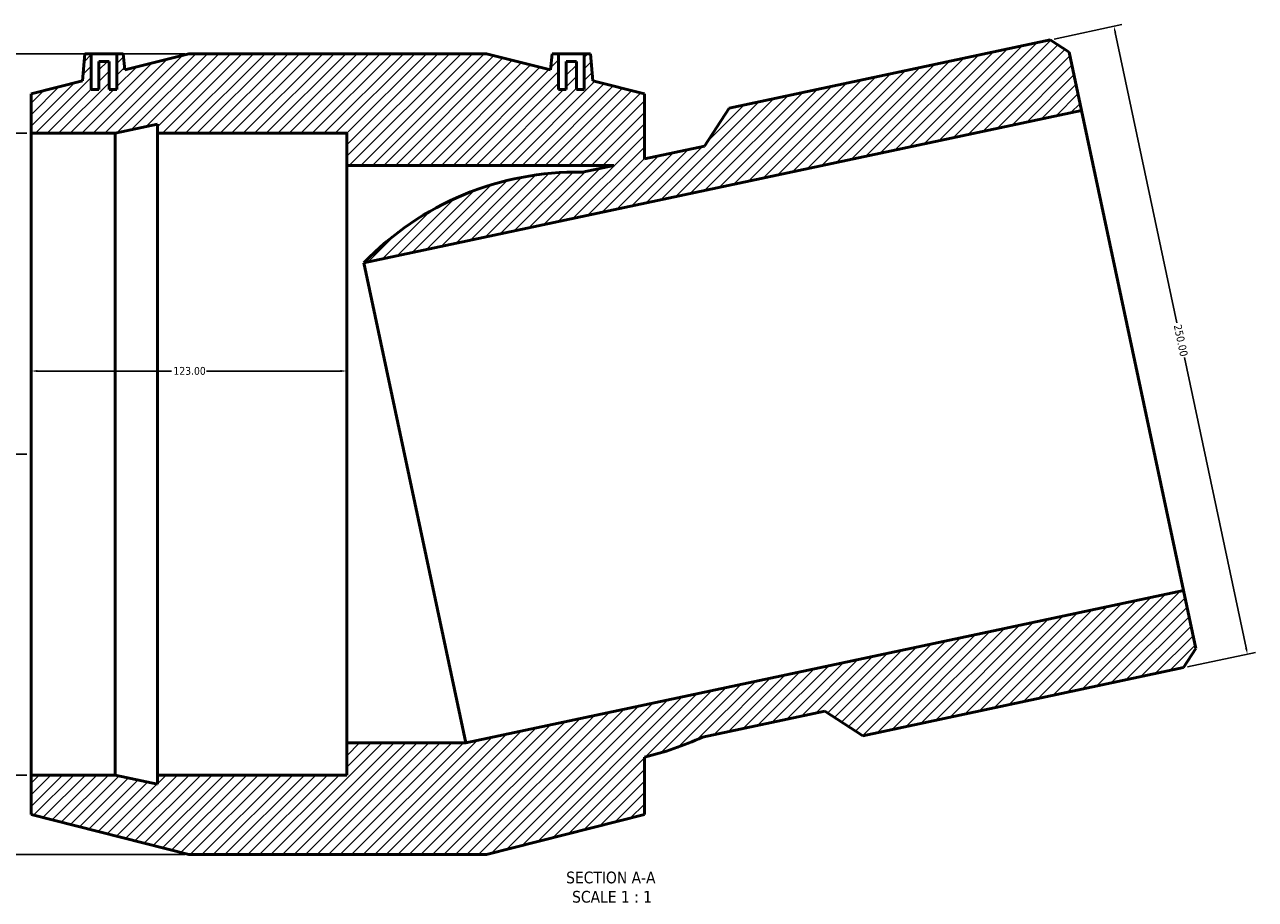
# Model space of a CAD drawing. Header units: millimetres. Extents: x -151 to 1526, y -612 to 1259.
# Tile 3 of 7: x 302 to 781, y -612 to -272. Entities that reach past the tile are written whole.
import ezdxf

# ---------------------------------------------------------------- set-up
doc = ezdxf.new("R2010")
doc.units = ezdxf.units.MM
for name, color, linetype, lineweight in [('Dimension (ANSI)', 7, 'Continuous', 25), ('Hatch (ANSI)', 7, 'Continuous', 18), ('Symbol (ANSI)', 7, 'Continuous', 25), ('Visible (ANSI)', 7, 'Continuous', 50)]:
    doc.layers.add(name, color=color, linetype=linetype, lineweight=lineweight)
doc.styles.add('Label Text (ANSI)', font='tahoma.ttf')
doc.styles.add('Note Text (ANSI)', font='tahoma.ttf')
doc.dimstyles.new('Default - mm (ANSI)', dxfattribs={"dimtxt": 3.048, "dimasz": 2.5, "dimexe": 3.175, "dimexo": 1.6002, "dimgap": 0.8, "dimtad": 0, "dimtoh": 1, "dimrnd": 1e-08, "dimzin": 4, "dimdsep": 46, "dimtxsty": 'Note Text (ANSI)', "dimcen": 0.09, "dimdle": 10, "dimclrd": 256, "dimclre": 256, "dimclrt": 256, "dimadec": 1, "dimazin": 1, "dimtfac": 1, "dimtofl": 0, "dimtmove": 0, "dimatfit": 3, "dimfxl": 1, "dimtolj": 1, "dimtzin": 4, "dimlwd": -1, "dimlwe": -1, "dimarcsym": 0})

# ---------------------------------------------------------------- blocks, each defined once
blk = doc.blocks.new('*D7')
at = {"layer": 'Defpoints', "color": 0, "transparency": 16777216}
for p in [(304.03, -313.84), (283.46, -563.84), (304.03, -563.84)]:
    blk.add_point(p, dxfattribs=at)
at = {"layer": 'Dimension (ANSI)', "transparency": 16777216}
for p, q in [((302.43, -313.84), (280.28, -313.84)), ((283.46, -316.34), (283.46, -430.12)), ((283.46, -561.34), (283.46, -447.56)), ((302.43, -563.84), (280.28, -563.84))]:
    blk.add_line(p, q, dxfattribs=at)
for points in [[(283.04, -316.34), (283.87, -316.34), (283.46, -313.84)], [(283.04, -561.34), (283.87, -561.34), (283.46, -563.84)]]:
    blk.add_solid(points, dxfattribs=at)
at = {"layer": 'Dimension (ANSI)', "color": 230, "true_color": 0xff0080, "transparency": 16777216, "insert": (281.16, -446.76), "char_height": 3.048, "attachment_point": 1, "rotation": 90, "style": 'Note Text (ANSI)'}
blk.add_mtext('\\A1;\\fAIGDT|b0|i0;\\H3.0480;\\ln\\fTahoma|b0|i0;\\H3.0480;250.00', dxfattribs=at)
blk = doc.blocks.new('*D8')
at = {"layer": 'Defpoints', "color": 0, "transparency": 16777216}
for p in [(365.53, -282.84), (261.86, -594.84), (365.53, -594.84)]:
    blk.add_point(p, dxfattribs=at)
at = {"layer": 'Dimension (ANSI)', "transparency": 16777216}
for p, q in [((363.93, -282.84), (258.69, -282.84)), ((261.86, -285.34), (261.86, -431.87)), ((261.86, -592.34), (261.86, -445.81)), ((363.93, -594.84), (258.69, -594.84))]:
    blk.add_line(p, q, dxfattribs=at)
for points in [[(261.45, -285.34), (262.28, -285.34), (261.86, -282.84)], [(261.45, -592.34), (262.28, -592.34), (261.86, -594.84)]]:
    blk.add_solid(points, dxfattribs=at)
at = {"layer": 'Dimension (ANSI)', "color": 230, "true_color": 0xff0080, "transparency": 16777216, "insert": (260.28, -445.01), "char_height": 3.048, "attachment_point": 1, "rotation": 90, "style": 'Note Text (ANSI)'}
blk.add_mtext('\\A1;312.00', dxfattribs=at)
blk = doc.blocks.new('*D9')
at = {"layer": 'Defpoints', "color": 0, "transparency": 16777216}
for p in [(427.03, -406.46), (304.03, -438.84), (427.03, -438.84)]:
    blk.add_point(p, dxfattribs=at)
at = {"layer": 'Dimension (ANSI)', "transparency": 16777216}
for p, q in [((306.53, -406.46), (358.69, -406.46)), ((424.53, -406.46), (372.37, -406.46))]:
    blk.add_line(p, q, dxfattribs=at)
for points in [[(306.53, -406.04), (306.53, -406.87), (304.03, -406.46)], [(424.53, -406.04), (424.53, -406.87), (427.03, -406.46)]]:
    blk.add_solid(points, dxfattribs=at)
at = {"layer": 'Dimension (ANSI)', "color": 230, "true_color": 0xff0080, "transparency": 16777216, "insert": (359.49, -404.87), "char_height": 3.048, "attachment_point": 1, "style": 'Note Text (ANSI)'}
blk.add_mtext('\\A1;123.00', dxfattribs=at)
blk = doc.blocks.new('*D10')
at = {"layer": 'Defpoints', "color": 0, "transparency": 16777216}
for p in [(700.95, -277.46), (777.78, -516.71), (752.93, -521.99)]:
    blk.add_point(p, dxfattribs=at)
at = {"layer": 'Dimension (ANSI)', "transparency": 16777216}
for p, q in [((702.51, -277.12), (728.91, -271.51)), ((726.33, -274.62), (750.35, -387.63)), ((777.26, -514.26), (753.24, -401.25)), ((754.49, -521.66), (780.89, -516.05))]:
    blk.add_line(p, q, dxfattribs=at)
for points in [[(726.73, -274.53), (725.92, -274.7), (725.81, -272.17)], [(777.67, -514.18), (776.86, -514.35), (777.78, -516.71)]]:
    blk.add_solid(points, dxfattribs=at)
at = {"layer": 'Dimension (ANSI)', "color": 230, "true_color": 0xff0080, "transparency": 16777216, "insert": (752.07, -388.09), "char_height": 3.048, "attachment_point": 1, "rotation": 282, "style": 'Note Text (ANSI)'}
blk.add_mtext('\\A1;250.00', dxfattribs=at)
blk = doc.blocks.new('*D11')
at = {"layer": 'Defpoints', "color": 0, "transparency": 16777216}
for p in [(327.47, -282.84), (294.03, -438.84), (304.03, -438.84)]:
    blk.add_point(p, dxfattribs=at)
at = {"layer": 'Dimension (ANSI)', "transparency": 16777216}
for p, q in [((325.87, -282.84), (290.86, -282.84)), ((294.03, -285.34), (294.03, -354)), ((294.03, -436.34), (294.03, -367.68)), ((302.43, -438.84), (290.86, -438.84))]:
    blk.add_line(p, q, dxfattribs=at)
for points in [[(293.61, -285.34), (294.45, -285.34), (294.03, -282.84)], [(293.61, -436.34), (294.45, -436.34), (294.03, -438.84)]]:
    blk.add_solid(points, dxfattribs=at)
at = {"layer": 'Dimension (ANSI)', "color": 230, "true_color": 0xff0080, "transparency": 16777216, "insert": (292.44, -366.88), "char_height": 3.048, "attachment_point": 1, "rotation": 90, "style": 'Note Text (ANSI)'}
blk.add_mtext('\\A1;156.00', dxfattribs=at)

msp = doc.modelspace()

# ---------------------------------------------------------------- hatches: boundary and pattern name
at = {"layer": 'Hatch (ANSI)'}
h = msp.add_hatch(dxfattribs=at)
h.set_pattern_fill('ANSI31', color=256, scale=25.4, style=0)
h.set_pattern_definition([(45, (0, 0), (-2.245064, 2.245064), [])])
edge = h.paths.add_edge_path()
edge.add_line((481.406, -282.842), (365.531, -282.842))
edge.add_line((365.531, -282.842), (340.524, -289.185))
edge.add_line((340.524, -289.185), (339.969, -282.842))
edge.add_line((339.969, -282.842), (337.469, -282.842))
edge.add_line((337.469, -282.842), (337.469, -296.842))
edge.add_line((337.469, -296.842), (334.469, -296.842))
edge.add_line((334.469, -296.842), (334.469, -285.842))
edge.add_line((334.469, -285.842), (330.469, -285.842))
edge.add_line((330.469, -285.842), (330.469, -296.842))
edge.add_line((330.469, -296.842), (327.469, -296.842))
edge.add_line((327.469, -296.842), (327.469, -282.842))
edge.add_line((327.469, -282.842), (324.969, -282.842))
edge.add_line((324.969, -282.842), (324.048, -293.364))
edge.add_line((324.048, -293.364), (304.031, -298.442))
edge.add_line((304.031, -298.442), (304.031, -313.842))
edge.add_line((304.031, -313.842), (336.831, -313.842))
edge.add_line((336.831, -313.842), (353.231, -310.356))
edge.add_line((353.231, -310.356), (353.231, -313.842))
edge.add_line((353.231, -313.842), (427.031, -313.842))
edge.add_line((427.031, -313.842), (427.031, -326.342))
edge.add_line((427.031, -326.342), (531.082, -326.342))
edge.add_line((531.082, -326.342), (518.752, -328.963))
edge.add_ellipse((516.82, -444.386), major_axis=(1.931, 115.424), ratio=1, start_angle=0, end_angle=47.06283)
edge.add_line((433.634, -364.346), (713.169, -304.929))
edge.add_line((713.169, -304.929), (708.351, -282.262))
edge.add_line((708.351, -282.262), (700.95, -277.456))
edge.add_line((700.95, -277.456), (575.982, -304.019))
edge.add_line((575.982, -304.019), (566.354, -318.844))
edge.add_line((566.354, -318.844), (542.906, -323.828))
edge.add_line((542.906, -323.828), (542.906, -298.442))
edge.add_line((542.906, -298.442), (522.889, -293.364))
edge.add_line((522.889, -293.364), (521.969, -282.842))
edge.add_line((521.969, -282.842), (519.469, -282.842))
edge.add_line((519.469, -282.842), (519.469, -296.842))
edge.add_line((519.469, -296.842), (516.469, -296.842))
edge.add_line((516.469, -296.842), (516.469, -285.842))
edge.add_line((516.469, -285.842), (512.469, -285.842))
edge.add_line((512.469, -285.842), (512.469, -296.842))
edge.add_line((512.469, -296.842), (509.469, -296.842))
edge.add_line((509.469, -296.842), (509.469, -282.842))
edge.add_line((509.469, -282.842), (506.969, -282.842))
edge.add_line((506.969, -282.842), (506.414, -289.185))
edge.add_line((506.414, -289.185), (481.406, -282.842))
edge = h.paths.add_edge_path()
edge.add_line((365.531, -594.842), (481.406, -594.842))
edge.add_line((481.406, -594.842), (542.906, -579.242))
edge.add_line((542.906, -579.242), (542.906, -556.84))
edge.add_ellipse((516.82, -444.386), major_axis=(26.086, -112.454), ratio=1, start_angle=0, end_angle=11.89878)
edge.add_line((565.532, -549.046), (613.134, -538.928))
edge.add_line((613.134, -538.928), (627.959, -548.556))
edge.add_line((627.959, -548.556), (752.928, -521.993))
edge.add_line((752.928, -521.993), (757.734, -514.592))
edge.add_line((757.734, -514.592), (752.916, -491.925))
edge.add_line((752.916, -491.925), (473.381, -551.342))
edge.add_line((473.381, -551.342), (427.031, -551.342))
edge.add_line((427.031, -551.342), (427.031, -563.842))
edge.add_line((427.031, -563.842), (353.231, -563.842))
edge.add_line((353.231, -563.842), (353.231, -567.328))
edge.add_line((353.231, -567.328), (336.831, -563.842))
edge.add_line((336.831, -563.842), (304.031, -563.842))
edge.add_line((304.031, -563.842), (304.031, -579.242))
edge.add_line((304.031, -579.242), (365.531, -594.842))

# ---------------------------------------------------------------- linework, layer by layer
at = {"layer": 'Visible (ANSI)'}
for p, q in [((700.95, -277.456), (575.982, -304.019)), ((708.351, -282.262), (700.95, -277.456)), ((713.169, -304.929), (708.351, -282.262)), ((324.969, -282.842), (324.048, -293.364)), ((327.469, -282.842), (324.969, -282.842)), ((327.469, -296.842), (327.469, -282.842)), ((327.469, -282.842), (337.469, -282.842)), ((334.469, -285.842), (330.469, -285.842)), ((330.469, -285.842), (330.469, -296.842)), ((334.469, -296.842), (334.469, -285.842)), ((339.969, -282.842), (337.469, -282.842)), ((337.469, -282.842), (337.469, -296.842)), ((340.524, -289.185), (339.969, -282.842)), ((365.531, -282.842), (340.524, -289.185)), ((481.406, -282.842), (365.531, -282.842)), ((506.414, -289.185), (481.406, -282.842)), ((506.969, -282.842), (506.414, -289.185)), ((509.469, -282.842), (506.969, -282.842)), ((509.469, -296.842), (509.469, -282.842)), ((509.469, -282.842), (519.469, -282.842)), ((516.469, -285.842), (512.469, -285.842)), ((512.469, -285.842), (512.469, -296.842)), ((516.469, -296.842), (516.469, -285.842)), ((521.969, -282.842), (519.469, -282.842)), ((519.469, -282.842), (519.469, -296.842)), ((522.889, -293.364), (521.969, -282.842)), ((324.048, -293.364), (304.031, -298.442)), ((330.469, -296.842), (327.469, -296.842)), ((337.469, -296.842), (334.469, -296.842)), ((512.469, -296.842), (509.469, -296.842)), ((519.469, -296.842), (516.469, -296.842)), ((542.906, -298.442), (522.889, -293.364)), ((304.031, -298.442), (304.031, -313.842)), ((542.906, -323.828), (542.906, -298.442)), ((433.634, -364.346), (713.169, -304.929)), ((575.982, -304.019), (566.354, -318.844)), ((713.169, -304.929), (752.916, -491.925)), ((336.831, -313.842), (353.231, -310.356)), ((353.231, -310.356), (353.231, -313.842)), ((304.031, -313.842), (336.831, -313.842)), ((304.031, -563.842), (304.031, -313.842)), ((336.831, -563.842), (336.831, -313.842)), ((353.231, -313.842), (427.031, -313.842)), ((353.231, -563.842), (353.231, -313.842)), ((427.031, -313.842), (427.031, -326.342)), ((566.354, -318.844), (542.906, -323.828)), ((427.031, -326.342), (531.082, -326.342)), ((427.031, -551.342), (427.031, -326.342)), ((531.082, -326.342), (518.752, -328.963)), ((433.634, -364.346), (473.381, -551.342)), ((752.916, -491.925), (473.381, -551.342)), ((757.734, -514.592), (752.916, -491.925)), ((752.928, -521.993), (757.734, -514.592)), ((627.959, -548.556), (752.928, -521.993)), ((565.532, -549.046), (613.134, -538.928)), ((613.134, -538.928), (627.959, -548.556)), ((473.381, -551.342), (427.031, -551.342)), ((427.031, -551.342), (427.031, -563.842)), ((542.906, -579.242), (542.906, -556.84)), ((336.831, -563.842), (304.031, -563.842)), ((304.031, -563.842), (304.031, -579.242)), ((353.231, -567.328), (336.831, -563.842)), ((427.031, -563.842), (353.231, -563.842)), ((353.231, -563.842), (353.231, -567.328)), ((304.031, -579.242), (365.531, -594.842)), ((481.406, -594.842), (542.906, -579.242)), ((365.531, -594.842), (481.406, -594.842))]:
    msp.add_line(p, q, dxfattribs=at)
for start, end in [(89.04137, 136.1042), (283.05985, 294.95863)]:
    msp.add_arc((516.82, -444.386), 115.44, start, end, dxfattribs=at)

# ---------------------------------------------------------------- texts
at = {"layer": 'Symbol (ANSI)', "char_height": 4.572, "attachment_point": 7, "style": 'Label Text (ANSI)'}
for s, insert in [('SECTION A-A', (512.458, -606.106)), ('SCALE 1 : 1', (514.777, -613.619))]:
    msp.add_mtext(s, dxfattribs=dict(at, insert=insert))

# ---------------------------------------------------------------- dimensions: what is measured, and where the dimension line sits
at = {"layer": 'Dimension (ANSI)'}
for base, p1, p2, angle, override, picture, middle in [((777.784, -516.71), (700.95, -277.456), (752.928, -521.993), 102, {"dimtoh": 0, "dimdec": 2, "dimtp": 0, "dimtm": 0, "dimtdec": 2, "dimatfit": 1}, '*D10', (751.795, -394.441)), ((261.863, -594.842), (365.531, -282.842), (365.531, -594.842), 90, {"dimtoh": 0, "dimdec": 2, "dimtp": 0, "dimtm": 0, "dimtdec": 2, "dimatfit": 1}, '*D8', (261.863, -438.842)), ((294.031, -438.842), (327.469, -282.842), (304.031, -438.842), 90, {"dimtoh": 0, "dimdec": 2, "dimtp": 0, "dimtm": 0, "dimtdec": 2, "dimatfit": 1}, '*D11', (294.031, -360.842)), ((427.031, -406.458), (304.031, -438.842), (427.031, -438.842), 180, {"dimtoh": 0, "dimdec": 2, "dimse1": 1, "dimse2": 1, "dimtp": 0, "dimtm": 0, "dimtdec": 2, "dimatfit": 1}, '*D9', (365.531, -406.458))]:
    dim = msp.add_linear_dim(base=base, p1=p1, p2=p2, angle=angle, dimstyle='Default - mm (ANSI)', override=override, dxfattribs=at)
    dim.commit()
    dim.dimension.update_dxf_attribs({"geometry": picture, "text_midpoint": middle, "dimtype": 160})
dim = msp.add_linear_dim(base=(283.457, -563.842), p1=(304.031, -313.842), p2=(304.031, -563.842), angle=90, text='\\fAIGDT|b0|i0;\\H3.0480;\\ln\\fTahoma|b0|i0;\\H3.0480;<>', dimstyle='Default - mm (ANSI)', override={"dimtoh": 0, "dimdec": 2, "dimtp": 0, "dimtm": 0, "dimtdec": 2, "dimatfit": 1}, dxfattribs=at)
dim.commit()
dim.dimension.update_dxf_attribs({"geometry": '*D7', "text_midpoint": (283.457, -438.842), "dimtype": 160})

doc.saveas('drawing.dxf')
